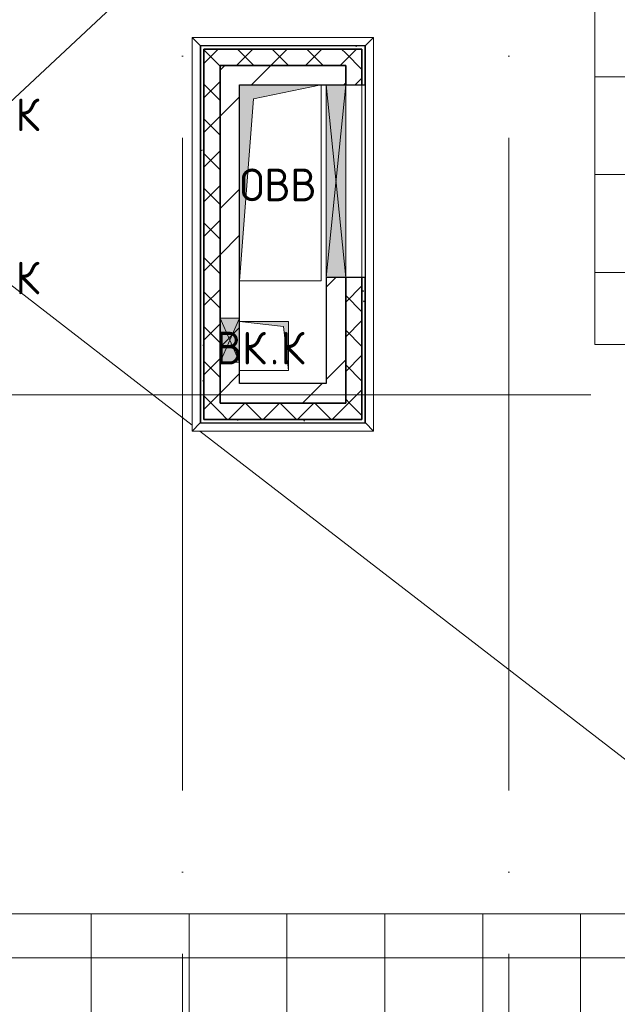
# Model space of a CAD drawing. Header units: millimetres. Extents: x -30540 to 143646, y -11730 to 123410.
# Tile 50 of 114: x 34363 to 38025, y 106515 to 112550. Entities that reach past the tile are written whole.
import ezdxf

# ---------------------------------------------------------------- set-up
doc = ezdxf.new("R2010")
doc.units = ezdxf.units.MM
doc.linetypes.add('ADSK_Линия сетки', pattern=[5000, 4000, -500, 0, -500])
for name, color, linetype, lineweight in [('A-____-NOTE-TEXT', 7, 'Continuous', 18), ('A-GENM-____-OTLN', 7, 'Continuous', 18), ('A-GLAZ-____-MCUT', 7, 'Continuous', 9), ('A-GLAZ-____-OTLN', 7, 'Continuous', 18), ('A-ROOF-____-OTLN', 7, 'Continuous', 18), ('A-ROOF-____-PATT', 7, 'Continuous', 18), ('A-WALL-____-MCUT', 7, 'Continuous', 40), ('A-WALL-____-OTLN', 7, 'Continuous', 18), ('A-WALL-____-PATT', 7, 'Continuous', 40), ('I-WALL-____-MCUT', 7, 'Continuous', 40), ('I-WALL-____-OTLN', 7, 'Continuous', 18), ('M-EQPM-____-OTLN', 7, 'Continuous', 18), ('S-GRID-____-OTLN', 7, 'Continuous', 9)]:
    doc.layers.add(name, color=color, linetype=linetype, lineweight=lineweight)
doc.styles.add('GOST Common', font='GOST_Common.ttf', dxfattribs={"height": 200})
pattern_1 = [(45, (0, 0), (-424.264, 424.264), []), (45, (0, 282.8), (-424.264, 424.264), [])]
pattern_2 = [(45, (0, 0), (-106.06602, 106.06602), []), (135, (0, 0), (-106.06602, -106.06602), [])]
pattern_3 = [(0, (0, 0), (0, 600), []), (90, (0, 0), (-600, 4e-14), [])]
pattern_4 = [(0, (0, 0), (406.4, 101.6), [6.706, -298.094, 6.706, -298.094, -1625.6]), (0, (0, 0), (406.4, 101.6), [-609.6, 6.706, -602.894, 6.706, -298.094, -711.2]), (0, (0, 0), (406.4, 101.6), [-1524, 6.706, -196.494, 6.706, -501.294]), (120, (152.4, 50.8), (-291.18818, 301.15272), [6.706, -298.094, 6.706, -298.094, -1625.6]), (120, (152.4, 50.8), (-291.18818, 301.15272), [-609.6, 6.706, -602.894, 6.706, -298.094, -711.2]), (120, (152.4, 50.8), (-291.18818, 301.15272), [-1524, 6.706, -196.494, 6.706, -501.294]), (240, (203.2, 254), (-115.21182, -402.75272), [6.706, -298.094, 6.706, -298.094, -1625.6]), (240, (203.2, 254), (-115.21182, -402.75272), [-609.6, 6.706, -602.894, 6.706, -298.094, -711.2]), (240, (203.2, 254), (-115.21182, -402.75272), [-1524, 6.706, -196.494, 6.706, -501.294])]

# ---------------------------------------------------------------- blocks, each defined once
blk = doc.blocks.new('АР_Отверстие прямоугольное - ОВВ-7127062-Кровля')
at = {"layer": 'A-GLAZ-____-OTLN', "lineweight": 13, "true_color": 0xf9f9f9}
blk.add_hatch(color=7, dxfattribs=at).paths.add_polyline_path([(715, 60), (-465, 60), (-465, -60), (715, -60)])
at = {"layer": 'A-GLAZ-____-MCUT', "color": 254, "lineweight": 15, "true_color": 0xcccccc}
for p, q in [((-465, 60), (-465, -60)), ((715, 60), (715, -60))]:
    blk.add_line(p, q, dxfattribs=at)
at = {"layer": 'A-GLAZ-____-OTLN', "color": 254, "lineweight": 5, "true_color": 0xcccccc}
for p, q in [((715, 60), (-465, -60)), ((-465, 60), (715, -60))]:
    blk.add_line(p, q, dxfattribs=at)
at = {"layer": 'A-GLAZ-____-OTLN', "color": 254, "lineweight": 13, "true_color": 0xcccccc}
for p, q in [((715, 60), (-465, 60)), ((-465, 60), (-465, -60)), ((715, -60), (715, 60)), ((-465, -60), (715, -60))]:
    blk.add_line(p, q, dxfattribs=at)
blk = doc.blocks.new('АР_Отверстие прямоугольное - ОВВ-7683655-Кровля')
at = {"layer": 'A-GLAZ-____-OTLN', "lineweight": 13, "true_color": 0xf9f9f9}
blk.add_hatch(color=7, dxfattribs=at).paths.add_polyline_path([(260, 60), (-10, 60), (-10, -60), (260, -60)])
at = {"layer": 'A-GLAZ-____-MCUT', "color": 254, "lineweight": 15, "true_color": 0xcccccc}
for p, q in [((-10, 60), (-10, -60)), ((260, 60), (260, -60))]:
    blk.add_line(p, q, dxfattribs=at)
at = {"layer": 'A-GLAZ-____-OTLN', "color": 254, "lineweight": 5, "true_color": 0xcccccc}
for p, q in [((260, 60), (-10, -60)), ((-10, 60), (260, -60))]:
    blk.add_line(p, q, dxfattribs=at)
at = {"layer": 'A-GLAZ-____-OTLN', "color": 254, "lineweight": 13, "true_color": 0xcccccc}
for p, q in [((260, 60), (-10, 60)), ((-10, 60), (-10, -60)), ((260, -60), (260, 60)), ((-10, -60), (260, -60))]:
    blk.add_line(p, q, dxfattribs=at)
blk = doc.blocks.new('_GM_Dt-St-D_Фартук гнутый из оцинкованной стали_Пристенный_Тип 1__c-верхняя кромка с отгибом_ - ФС-1_3_50х70У100-1_5_t__RAL7016-7323385-Кровля')
at = {"layer": 'A-GENM-____-OTLN', "color": 254, "lineweight": 13, "true_color": 0xcccccc}
for p, q in [((0, 50), (1113, 50)), ((50, 0), (0, 50)), ((50, 0), (1063, 0)), ((50, 0), (50, -1.5)), ((1113, 50), (1063, 0)), ((1063, -1.5), (1063, 0))]:
    blk.add_line(p, q, dxfattribs=at)
blk = doc.blocks.new('_GM_Dt-St-D_Фартук гнутый из оцинкованной стали_Пристенный_Тип 1__c-верхняя кромка с отгибом_ - ФС-1_3_50х70У100-1_5_t__RAL7016-7323475-Кровля')
at = {"layer": 'A-GENM-____-OTLN', "color": 254, "lineweight": 13, "true_color": 0xcccccc}
for p, q in [((0, 50), (2413, 50)), ((50, 0), (0, 50)), ((50, 0), (2363, 0)), ((50, 0), (50, -1.5)), ((2413, 50), (2363, 0)), ((2363, -1.5), (2363, 0))]:
    blk.add_line(p, q, dxfattribs=at)
blk = doc.blocks.new('_GM_Dt-St-D_Фартук гнутый из оцинкованной стали_Пристенный_Тип 1__c-верхняя кромка с отгибом_ - ФС-1_3_50х70У100-1_5_t__RAL7016-7323478-Кровля')
at = {"layer": 'A-GENM-____-OTLN', "color": 254, "lineweight": 13, "true_color": 0xcccccc}
for p, q in [((50, 1.5), (50, 0)), ((2363, 0), (50, 0)), ((2363, 0), (2363, 1.5)), ((2363, 0), (2413, -50)), ((0, -50), (50, 0)), ((2413, -50), (0, -50))]:
    blk.add_line(p, q, dxfattribs=at)
blk = doc.blocks.new('_GM_Dt-St-D_Фартук гнутый из оцинкованной стали_Пристенный_Тип 1__c-верхняя кромка с отгибом_ - ФС-1_3_50х70У100-1_5_t__RAL7016-7323379-Кровля')
at = {"layer": 'A-GENM-____-OTLN', "color": 254, "lineweight": 13, "true_color": 0xcccccc}
for p, q in [((0, -50), (50, 0)), ((50, 1.5), (50, 0)), ((1063, 0), (50, 0)), ((1063, 0), (1063, 1.5)), ((1063, 0), (1113, -50)), ((1113, -50), (0, -50))]:
    blk.add_line(p, q, dxfattribs=at)
blk = doc.blocks.new('АР_Канал вертикальный прямоугольный - ВК_К-6794334-Кровля')
at = {"layer": 'M-EQPM-____-OTLN', "lineweight": 13, "true_color": 0xe2e2e2}
blk.add_hatch(color=254, dxfattribs=at).paths.add_polyline_path([(-150, 150), (-150, -150), (150, -150), (-120, -120), (-138.3, 45)])
at = {"layer": 'M-EQPM-____-OTLN', "color": 253, "lineweight": 13, "true_color": 0xaaaaaa}
for p, q in [((-150, 150), (-120, -120)), ((-150, 150), (-120, -120)), ((-150, -150), (-150, 150)), ((-150, 150), (150, 150)), ((-150, -150), (-150, 150)), ((150, 150), (-150, 150)), ((-150, 150), (-150, -150)), ((150, 150), (150, -150)), ((150, -150), (150, 150)), ((-120, -120), (150, -150)), ((-120, -120), (150, -150)), ((150, -150), (-150, -150)), ((150, -150), (-150, -150)), ((-150, -150), (150, -150))]:
    blk.add_line(p, q, dxfattribs=at)
blk = doc.blocks.new('АР_Канал вертикальный прямоугольный - ОВВ-6793573-Кровля')
at = {"layer": 'M-EQPM-____-OTLN', "lineweight": 13, "true_color": 0xe2e2e2}
blk.add_hatch(color=254, dxfattribs=at).paths.add_polyline_path([(-250, -600), (-165, 515), (250, 600), (-250, 600), (-250, 400.6)])
at = {"layer": 'M-EQPM-____-OTLN', "color": 253, "lineweight": 13, "true_color": 0xaaaaaa}
for p, q in [((250, 600), (-250, 600)), ((-250, 600), (-250, -600)), ((250, 600), (-250, 600)), ((-250, 600), (-250, -600)), ((-250, -600), (-250, 600)), ((-250, 600), (250, 600)), ((-165, 515), (250, 600)), ((-165, 515), (250, 600)), ((250, -600), (250, 600)), ((250, 600), (250, -600)), ((-250, -600), (-165, 515)), ((-250, -600), (-165, 515)), ((-250, -600), (250, -600)), ((250, -600), (-250, -600))]:
    blk.add_line(p, q, dxfattribs=at)
blk = doc.blocks.new('Наметкина 10_РД_АР_К2_отсоединено_rvt-1-Кровля')
at = {"layer": 'A-ROOF-____-PATT', "lineweight": 5, "true_color": 0xcccccc}
h = blk.add_hatch(dxfattribs=at)
h.set_pattern_fill('FP_14', color=254, style=0, pattern_type=2)
h.set_pattern_definition(pattern_3)
h.paths.add_polyline_path([(29925.3, 92100), (29925.3, 93100), (26535.3, 93100), (26535.3, 99675), (26980.3, 99675), (26980.3, 101675), (30180.1, 101675), (30180.1, 107575), (26810.3, 107575), (26810.3, 114050), (31655.1, 114050), (31655.1, 117172.6), (37886.9, 117172.6), (37886.9, 110560), (41665.3, 110560), (41665.3, 103575), (39665.3, 103575), (39665.3, 97675), (40565.3, 97675), (40565.3, 102675), (42565.3, 102675), (42565.3, 111460), (38786.9, 111460), (38786.9, 118072.6), (30655.1, 118072.6), (30655.1, 114950), (24935.3, 114950), (24935.3, 101675), (25635.3, 101675), (25635.3, 92100), (27053.8, 92100), (27053.8, 92441.5), (27836.8, 92441.5), (27836.8, 92100), (29812.6, 92100)])
h = blk.add_hatch(dxfattribs=at)
h.set_pattern_fill('FP_14', color=254, style=0, pattern_type=2)
h.set_pattern_definition(pattern_3)
h.paths.add_polyline_path([(37065.3, 98020), (37065.3, 98071.5), (37915.3, 98071.5), (37915.3, 101775), (34785.3, 101775), (34785.3, 106175), (41665.3, 106175), (41665.3, 107070), (33385.3, 107070), (33385.3, 108548.5), (32485.3, 108548.5), (32485.3, 106170), (33885.3, 106168.1), (33885.3, 101775), (33626.8, 101775), (33626.8, 101758.5), (32513.8, 101758.5), (32513.8, 101775), (30180.1, 101775), (30180.1, 101675), (28980.3, 101675), (28980.3, 99775), (30180.1, 99775), (30180.1, 100775), (35655.3, 100775), (35655.3, 98020), (35943.3, 98020)])
at = {"layer": 'A-WALL-____-PATT', "lineweight": 5, "true_color": 0xcccccc}
h = blk.add_hatch(dxfattribs=at)
h.set_pattern_fill('FP_16', color=254, style=0, pattern_type=2)
h.set_pattern_definition(pattern_4)
h.paths.add_polyline_path([(36480.3, 112370), (36480.3, 112390), (35470.3, 112390), (35470.3, 112370), (36460.3, 112370)])
h = blk.add_hatch(dxfattribs=at)
h.set_pattern_fill('FP_16', color=254, style=0, pattern_type=2)
h.set_pattern_definition(pattern_4)
h.paths.add_polyline_path([(35490.3, 110080), (35490.3, 112370), (35470.3, 112370), (35470.3, 110080)])
h = blk.add_hatch(dxfattribs=at)
h.set_pattern_fill('FP_13', color=254, style=0, pattern_type=2)
h.set_pattern_definition(pattern_2)
h.paths.add_polyline_path([(36360.3, 112270), (36360.3, 112370), (35490.3, 112370), (35490.3, 112270), (35943.3, 112270)])
h = blk.add_hatch(dxfattribs=at)
h.set_pattern_fill('FP_13', color=254, style=0, pattern_type=2)
h.set_pattern_definition(pattern_2)
h.paths.add_polyline_path([(36460.3, 110200), (36460.3, 110970), (36360.3, 110970), (36360.3, 110200)])
h.paths.add_polyline_path([(36460.3, 112150), (36460.3, 112370), (36360.3, 112370), (36360.3, 112150)])
h = blk.add_hatch(dxfattribs=at)
h.set_pattern_fill('FP_16', color=254, style=0, pattern_type=2)
h.set_pattern_definition(pattern_4)
h.paths.add_polyline_path([(36460.3, 110080), (36480.3, 110080), (36480.3, 110970), (36460.3, 110970), (36460.3, 110100)])
h.paths.add_polyline_path([(36480.3, 112150), (36480.3, 112370), (36460.3, 112370), (36460.3, 112150)])
h = blk.add_hatch(dxfattribs=at)
h.set_pattern_fill('FP_13', color=254, style=0, pattern_type=2)
h.set_pattern_definition(pattern_2)
h.paths.add_polyline_path([(35590.3, 110100), (35590.3, 112270), (35490.3, 112270), (35490.3, 110100)])
h = blk.add_hatch(dxfattribs=at)
h.set_pattern_fill('FP_12', color=254, style=0, pattern_type=2)
h.set_pattern_definition(pattern_1)
h.paths.add_polyline_path([(36360.3, 112150), (36360.3, 112270), (35590.3, 112270), (35590.3, 112150), (36240.3, 112150)])
h = blk.add_hatch(dxfattribs=at)
h.set_pattern_fill('FP_12', color=254, style=0, pattern_type=2)
h.set_pattern_definition(pattern_1)
h.paths.add_polyline_path([(35710.3, 110200), (35710.3, 112150), (35590.3, 112150), (35590.3, 110200)])
h = blk.add_hatch(dxfattribs=at)
h.set_pattern_fill('FP_12', color=254, style=0, pattern_type=2)
h.set_pattern_definition(pattern_1)
h.paths.add_polyline_path([(36360.3, 110320), (36360.3, 110970), (36240.3, 110970), (36240.3, 110320)])
h = blk.add_hatch(dxfattribs=at)
h.set_pattern_fill('FP_12', color=254, style=0, pattern_type=2)
h.set_pattern_definition(pattern_1)
h.paths.add_polyline_path([(36360.3, 110200), (36360.3, 110320), (35710.3, 110320), (35710.3, 110200), (35943.3, 110200)])
h = blk.add_hatch(dxfattribs=at)
h.set_pattern_fill('FP_13', color=254, style=0, pattern_type=2)
h.set_pattern_definition(pattern_2)
h.paths.add_polyline_path([(36460.3, 110100), (36460.3, 110200), (35590.3, 110200), (35590.3, 110100), (35943.3, 110100)])
h = blk.add_hatch(dxfattribs=at)
h.set_pattern_fill('FP_16', color=254, style=0, pattern_type=2)
h.set_pattern_definition(pattern_4)
h.paths.add_polyline_path([(36460.3, 110080), (36460.3, 110100), (35490.3, 110100), (35490.3, 110080), (35943.3, 110080)])
at = {"layer": 'A-ROOF-____-OTLN', "color": 254, "lineweight": 13, "true_color": 0xcccccc}
for p, q in [((37886.9, 117172.6), (37886.9, 110560)), ((37886.9, 115393.2), (34235.3, 111980)), ((34235.3, 110980), (35418.8, 110065.7)), ((37886.9, 110560), (39665.3, 110560)), ((35467, 110028.5), (39296.6, 107070)), ((41665.3, 107070), (33385.3, 107070))]:
    blk.add_line(p, q, dxfattribs=at)
at = {"layer": 'A-WALL-____-MCUT', "color": 254, "lineweight": 30, "true_color": 0xcccccc}
for p, q in [((36480.3, 112390), (35470.3, 112390)), ((35470.3, 112390), (35470.3, 112370)), ((35470.3, 112370), (35470.3, 110080)), ((36360.3, 112370), (35490.3, 112370)), ((35490.3, 112370), (35490.3, 112270)), ((35490.3, 112370), (36460.3, 112370)), ((35490.3, 110100), (35490.3, 112370)), ((36460.3, 112370), (36360.3, 112370)), ((36460.3, 112150), (36460.3, 112370)), ((36460.3, 112370), (36460.3, 112150)), ((36480.3, 112370), (36480.3, 112390)), ((36480.3, 112150), (36480.3, 112370)), ((35490.3, 112270), (35490.3, 110720)), ((35590.3, 112270), (36360.3, 112270)), ((35590.3, 110720), (35590.3, 112270)), ((36360.3, 112270), (36360.3, 112150)), ((36360.3, 112150), (36460.3, 112150)), ((36460.3, 112150), (36480.3, 112150)), ((36460.3, 110970), (36360.3, 110970)), ((36360.3, 110970), (36360.3, 110200)), ((36460.3, 110200), (36460.3, 110970)), ((36480.3, 110970), (36460.3, 110970)), ((36460.3, 110970), (36460.3, 110100)), ((36480.3, 110080), (36480.3, 110970)), ((35490.3, 110720), (35490.3, 110450)), ((35590.3, 110450), (35590.3, 110720)), ((35490.3, 110450), (35490.3, 110100)), ((35590.3, 110200), (35590.3, 110450)), ((36360.3, 110200), (35590.3, 110200)), ((36460.3, 110100), (36460.3, 110200)), ((35470.3, 110080), (35490.3, 110080)), ((35490.3, 110100), (35590.3, 110100)), ((36460.3, 110100), (35490.3, 110100)), ((35490.3, 110080), (36460.3, 110080)), ((35590.3, 110100), (36460.3, 110100)), ((36460.3, 110080), (36480.3, 110080))]:
    blk.add_line(p, q, dxfattribs=at)
at = {"layer": 'A-WALL-____-OTLN', "color": 254, "lineweight": 13, "true_color": 0xcccccc}
for p, q in [((36360.3, 112150), (36460.3, 112150)), ((36360.3, 110970), (36360.3, 112150)), ((36460.3, 112150), (36460.3, 110970)), ((36460.3, 110970), (36460.3, 112150)), ((36480.3, 112150), (36480.3, 110970)), ((36360.3, 110970), (36460.3, 110970))]:
    blk.add_line(p, q, dxfattribs=at)
at = {"layer": 'I-WALL-____-MCUT', "color": 254, "lineweight": 30, "true_color": 0xcccccc}
for p, q in [((36360.3, 112270), (35590.3, 112270)), ((35590.3, 112270), (35590.3, 112150)), ((36360.3, 112150), (36360.3, 112270)), ((35590.3, 112150), (35590.3, 110720)), ((35710.3, 112150), (36240.3, 112150)), ((35710.3, 110720), (35710.3, 112150)), ((36240.3, 112150), (36360.3, 112150)), ((36360.3, 110970), (36240.3, 110970)), ((36240.3, 110970), (36240.3, 110320)), ((36360.3, 110320), (36360.3, 110970)), ((35590.3, 110720), (35590.3, 110450)), ((35710.3, 110450), (35710.3, 110720)), ((35590.3, 110450), (35590.3, 110200)), ((35710.3, 110320), (35710.3, 110450)), ((36240.3, 110320), (35710.3, 110320)), ((36360.3, 110200), (36360.3, 110320)), ((35590.3, 110200), (35710.3, 110200)), ((35710.3, 110200), (36360.3, 110200))]:
    blk.add_line(p, q, dxfattribs=at)
at = {"layer": 'I-WALL-____-OTLN', "color": 254, "lineweight": 13, "true_color": 0xcccccc}
for p, q in [((36240.3, 112150), (36360.3, 112150)), ((36240.3, 110970), (36240.3, 112150)), ((36360.3, 112150), (36360.3, 110970)), ((36240.3, 110970), (36360.3, 110970))]:
    blk.add_line(p, q, dxfattribs=at)
at = {"layer": 'A-GENM-____-OTLN', "color": 254, "lineweight": 13, "true_color": 0xcccccc}
for name, p in [('_GM_Dt-St-D_Фартук гнутый из оцинкованной стали_Пристенный_Тип 1__c-верхняя кромка с отгибом_ - ФС-1_3_50х70У100-1_5_t__RAL7016-7323385-Кровля', (35418.8, 112391.5)), ('_GM_Dt-St-D_Фартук гнутый из оцинкованной стали_Пристенный_Тип 1__c-верхняя кромка с отгибом_ - ФС-1_3_50х70У100-1_5_t__RAL7016-7323379-Кровля', (35418.8, 110078.5))]:
    blk.add_blockref(name, p, dxfattribs=at)
for name, p, rotation in [('_GM_Dt-St-D_Фартук гнутый из оцинкованной стали_Пристенный_Тип 1__c-верхняя кромка с отгибом_ - ФС-1_3_50х70У100-1_5_t__RAL7016-7323478-Кровля', (35468.8, 112441.5), 270.0000000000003), ('_GM_Dt-St-D_Фартук гнутый из оцинкованной стали_Пристенный_Тип 1__c-верхняя кромка с отгибом_ - ФС-1_3_50х70У100-1_5_t__RAL7016-7323475-Кровля', (36481.8, 112441.5), 269.9999999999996)]:
    blk.add_blockref(name, p, dxfattribs=dict(at, rotation=rotation))
at = {"layer": 'A-GLAZ-____-OTLN', "color": 254, "lineweight": 13, "true_color": 0xcccccc, "rotation": 269.9999999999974}
for name, p in [('АР_Отверстие прямоугольное - ОВВ-7127062-Кровля', (36300.3, 111685)), ('АР_Отверстие прямоугольное - ОВВ-7683655-Кровля', (35650.3, 110710))]:
    blk.add_blockref(name, p, dxfattribs=at)
at = {"layer": 'M-EQPM-____-OTLN', "color": 253, "lineweight": 5, "true_color": 0xaaaaaa}
blk.add_blockref('АР_Канал вертикальный прямоугольный - ОВВ-6793573-Кровля', (35960.3, 111550), dxfattribs=at)
at = {"layer": 'M-EQPM-____-OTLN', "color": 253, "lineweight": 5, "true_color": 0xaaaaaa, "rotation": 180}
blk.add_blockref('АР_Канал вертикальный прямоугольный - ВК_К-6794334-Кровля', (35860.3, 110550), dxfattribs=at)
at = {"layer": 'A-____-NOTE-TEXT', "color": 253, "lineweight": 5, "true_color": 0xaaaaaa, "char_height": 200, "attachment_point": 1, "style": 'GOST Common'}
for s, insert, width in [('\\fGOST Common|b0|i0|c204|p34|;К', (34337.4, 112067.2), 192.405), ('ОВВ', (35712.1, 111637.2), 609.282), ('\\fGOST Common|b0|i0|c204|p34|;К', (34337.4, 111067.2), 192.405), ('ВК', (35565.5, 110637.2), 400.844), ('\\fGOST Common|b0|i0|c204|p34|;К', (35962.4, 110637.2), 192.405), ('\\fGOST Common|b0|i0|c204|p34|;.', (35896.2, 110637.2), 80.169)]:
    blk.add_mtext(s, dxfattribs=dict(at, insert=insert, width=width))

msp = doc.modelspace()

# ---------------------------------------------------------------- linework, layer by layer
at = {"layer": 'S-GRID-____-OTLN', "color": 253, "linetype": 'ADSK_Линия сетки', "true_color": 0xaaaaaa}
for p, q in [((35360.3, 67824.7), (35360.3, 122287.9)), ((37360.3, 67824.7), (37360.3, 122287.9)), ((67863.4, 110250), (9800.2, 110250))]:
    msp.add_line(p, q, dxfattribs=at)

# ---------------------------------------------------------------- block references
at = {"lineweight": 5}
msp.add_blockref('Наметкина 10_РД_АР_К2_отсоединено_rvt-1-Кровля', (0, 0), dxfattribs=at)

doc.saveas('drawing.dxf')
